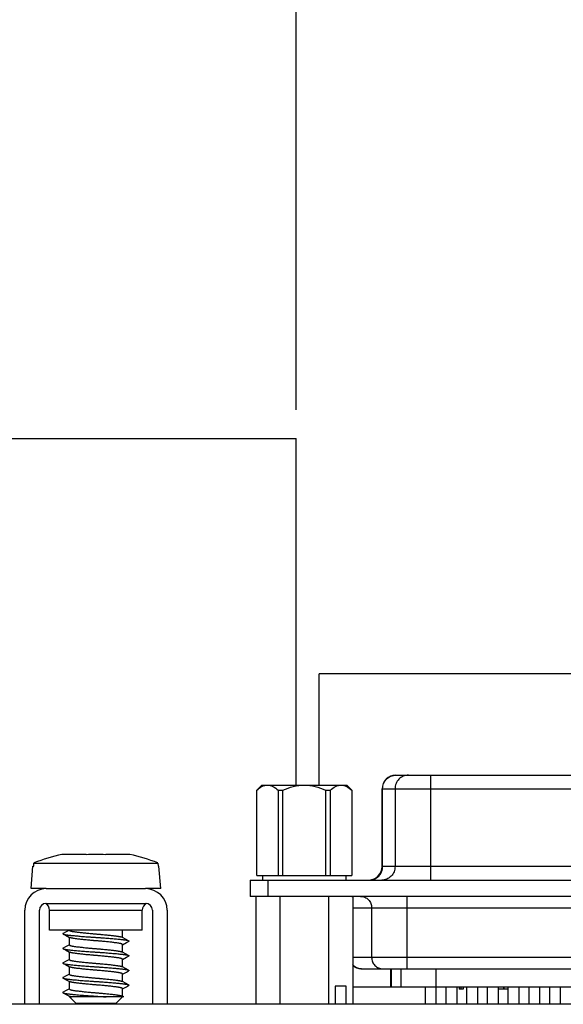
# Model space of a CAD drawing. Header units: inches. Extents: x 0 to 34, y 0 to 22.
# Tile 8 of 39: x 24.7 to 25.9, y 7.4 to 9.6. Entities that reach past the tile are written whole.
import ezdxf

# ---------------------------------------------------------------- set-up
doc = ezdxf.new("R2010")
doc.units = ezdxf.units.IN
doc.header["$LTSCALE"] = 1.87
doc.header["$MEASUREMENT"] = 0
doc.layers.get('0').update_dxf_attribs({"linetype": 'CONTINUOUS'})
for name, color, linetype in [('_7360', 7, 'CONTINUOUS'), ('_8276', 7, 'CONTINUOUS'), ('DIMENSIONS', 7, 'CONTINUOUS')]:
    doc.layers.add(name, color=color, linetype=linetype)
doc.styles.get("Standard").update_dxf_attribs({"font": 'txt', "width": 0.8})
doc.dimstyles.new('DIMSTYLE_1', dxfattribs={"dimtxt": 0.125, "dimasz": 0.18, "dimexe": 0.125, "dimexo": 0.0625, "dimgap": 0.0625, "dimtad": 0, "dimtih": 1, "dimtoh": 1, "dimzin": 0, "dimdsep": 46, "dimtxsty": 'STANDARD', "dimblk": '_FILLED', "dimblk1": '_FILLED', "dimblk2": '_FILLED', "dimcen": 0.09, "dimazin": 0, "dimtp": 0.01, "dimtm": 0.01, "dimtfac": 1, "dimtofl": 0, "dimtmove": 0, "dimatfit": 3, "dimldrblk": '_FILLED', "dimfxl": 1, "dimtolj": 1, "dimtzin": 0, "dimarcsym": 0})

# ---------------------------------------------------------------- blocks, each defined once
blk = doc.blocks.new('_FILLED')
at = {"color": 0, "linetype": 'BYBLOCK'}
blk.add_solid([(0, 0), (-1, 0.174), (-1, -0.174)], dxfattribs=at)
blk = doc.blocks.new('*D27')
at = {"layer": 'DIMENSIONS', "color": 2, "linetype": 'CONTINUOUS'}
for p, q in [((25.3004, 8.7359), (25.3004, 11.0484)), ((27.1881, 8.7359), (27.1881, 11.0484)), ((25.3004, 10.9234), (24.9404, 10.9234)), ((27.1881, 10.9234), (27.5481, 10.9234))]:
    blk.add_line(p, q, dxfattribs=at)
at = {"layer": 'DIMENSIONS', "color": 2, "linetype": 'CONTINUOUS', "xscale": 0.18, "yscale": 0.18, "zscale": 0.18}
blk.add_blockref('_FILLED', (25.3004, 10.9234), dxfattribs=at)
at = {"layer": 'DIMENSIONS', "color": 2, "linetype": 'CONTINUOUS', "xscale": 0.18, "yscale": 0.18, "zscale": 0.18, "rotation": 180}
blk.add_blockref('_FILLED', (27.1881, 10.9234), dxfattribs=at)
at = {"layer": 'DIMENSIONS', "color": 2, "linetype": 'CONTINUOUS', "insert": (26.2443, 10.9859), "char_height": 0.125, "width": 1.325, "attachment_point": 2, "line_spacing_factor": 0.9}
blk.add_mtext('47.95{\\ftxt.shx;\\W1.000000;\\H0.125000; }[1.888]', dxfattribs=at)
blk = doc.blocks.new('*D28')
at = {"layer": 'DIMENSIONS', "color": 2, "linetype": 'CONTINUOUS'}
for p, q in [((24.328, 8.7359), (24.328, 10.2984)), ((25.3004, 8.7359), (25.3004, 10.2984)), ((24.328, 10.1734), (23.9504, 10.1734)), ((25.3004, 10.1734), (25.6604, 10.1734))]:
    blk.add_line(p, q, dxfattribs=at)
at = {"layer": 'DIMENSIONS', "color": 2, "linetype": 'CONTINUOUS', "xscale": 0.18, "yscale": 0.18, "zscale": 0.18}
blk.add_blockref('_FILLED', (24.328, 10.1734), dxfattribs=at)
at = {"layer": 'DIMENSIONS', "color": 2, "linetype": 'CONTINUOUS', "xscale": 0.18, "yscale": 0.18, "zscale": 0.18, "rotation": 180}
blk.add_blockref('_FILLED', (25.3004, 10.1734), dxfattribs=at)
at = {"layer": 'DIMENSIONS', "color": 2, "linetype": 'CONTINUOUS', "insert": (23.8879, 10.2359), "char_height": 0.125, "width": 1.225, "attachment_point": 3, "line_spacing_factor": 0.9}
blk.add_mtext('24.70{\\ftxt.shx;\\W1.000000;\\H0.125000; }[.972]', dxfattribs=at)

msp = doc.modelspace()

# ---------------------------------------------------------------- linework, layer by layer
at = {"color": 7, "linetype": 'CONTINUOUS'}
for p, q in [((24.328, 8.6734), (25.3004, 8.6734)), ((25.3004, 7.9194), (25.3004, 8.6734)), ((25.3506, 7.9194), (25.3506, 8.1615)), ((27.138, 8.1615), (25.3506, 8.1615)), ((25.5171, 7.9411), (26.9715, 7.9411)), ((25.5934, 7.7127), (25.5934, 7.9411)), ((25.2148, 7.9084), (25.2258, 7.9194)), ((25.2148, 7.7226), (25.2148, 7.9084)), ((25.2148, 7.9084), (25.2149, 7.9084)), ((25.2149, 7.7226), (25.2149, 7.9084)), ((25.2258, 7.9194), (25.4108, 7.9194)), ((25.2614, 7.9084), (25.2614, 7.7226)), ((25.2614, 7.9084), (25.2718, 7.9084)), ((25.2718, 7.7226), (25.2718, 7.9084)), ((25.3648, 7.9084), (25.3648, 7.7226)), ((25.3648, 7.9084), (25.3752, 7.9084)), ((25.3752, 7.7226), (25.3752, 7.9084)), ((25.4108, 7.9194), (25.4218, 7.9084)), ((25.4217, 7.9084), (25.4217, 7.7226)), ((25.4218, 7.9084), (25.4218, 7.7226)), ((25.4876, 7.7423), (25.4876, 7.9115)), ((25.4876, 7.9115), (27.001, 7.9115)), ((25.4888, 7.7423), (25.4888, 7.9115)), ((25.5158, 7.9115), (25.5158, 7.7423)), ((27.001, 7.7423), (25.4876, 7.7423)), ((25.2149, 7.7226), (25.4218, 7.7226)), ((25.2277, 7.7226), (25.2277, 7.7127)), ((25.4088, 7.7226), (25.4088, 7.7127)), ((25.2002, 7.7127), (25.2002, 7.6773)), ((25.2002, 7.7127), (27.2884, 7.7127)), ((25.2396, 7.6773), (25.2396, 7.7127)), ((27.2884, 7.6773), (25.2002, 7.6773)), ((25.2126, 7.6773), (25.2126, 7.4424)), ((25.2654, 7.6773), (25.2654, 7.4424)), ((25.3711, 7.6773), (25.3711, 7.4424)), ((25.424, 7.6753), (25.424, 7.4424)), ((25.5425, 7.5198), (25.5425, 7.6773)), ((25.424, 7.6527), (27.0646, 7.6527)), ((25.4649, 7.6527), (25.4649, 7.5444)), ((27.0646, 7.5444), (25.424, 7.5444)), ((25.4417, 7.5198), (27.0469, 7.5198)), ((25.5068, 7.4804), (25.5068, 7.5198)), ((25.508, 7.4804), (25.508, 7.5198)), ((25.5282, 7.5198), (25.5282, 7.4804)), ((25.6057, 7.4804), (25.6057, 7.5198)), ((25.3858, 7.4816), (25.3858, 7.4424)), ((25.4094, 7.4816), (25.3858, 7.4816)), ((25.4094, 7.4424), (25.4094, 7.4816)), ((25.424, 7.4804), (27.0646, 7.4804)), ((25.5813, 7.4804), (25.5813, 7.4424)), ((25.6049, 7.4804), (25.6049, 7.4424)), ((25.6264, 7.4804), (25.6264, 7.4424)), ((25.65, 7.4804), (25.65, 7.4424)), ((25.6556, 7.4804), (25.6556, 7.4753)), ((25.659, 7.4804), (25.659, 7.4753)), ((25.6639, 7.4804), (25.6639, 7.4753)), ((25.6644, 7.4804), (25.6644, 7.4753)), ((25.6714, 7.4804), (25.6714, 7.4424)), ((25.6951, 7.4804), (25.6951, 7.4424)), ((25.7165, 7.4804), (25.7165, 7.4424)), ((25.7401, 7.4804), (25.7401, 7.4424)), ((25.7516, 7.4804), (25.7516, 7.4753)), ((25.7528, 7.4804), (25.7528, 7.4753)), ((25.7616, 7.4804), (25.7616, 7.4424)), ((25.7852, 7.4804), (25.7852, 7.4424)), ((25.8067, 7.4804), (25.8067, 7.4424)), ((25.8303, 7.4804), (25.8303, 7.4424)), ((25.8518, 7.4804), (25.8518, 7.4424)), ((25.8754, 7.4804), (25.8754, 7.4424)), ((25.6644, 7.4753), (25.6556, 7.4753)), ((25.7516, 7.4753), (25.7401, 7.4753)), ((25.7407, 7.4424), (25.7407, 7.4753)), ((25.7616, 7.4753), (25.7528, 7.4753))]:
    msp.add_line(p, q, dxfattribs=at)
at = {"color": 3, "linetype": 'CONTINUOUS'}
msp.add_line((28.2643, 7.4424), (24.2243, 7.4424), dxfattribs=at)
at = {"color": 7, "linetype": 'CONTINUOUS'}
for centre, radius, start, end in [((25.5171, 7.9115), 0.0295, 90, 180), ((25.458, 7.7423), 0.0295, 273.1654, 360), ((25.4417, 7.5444), 0.0246, 223.251, 270)]:
    msp.add_arc(centre, radius, start, end, dxfattribs=at)
msp.add_ellipse((25.4165, 7.6527), major_axis=(0, 0.0246), ratio=0.777862, start_param=-0.401642, end_param=0, dxfattribs=at)
for points, knots in [([(25.4888, 7.9115), (25.4888, 7.9154), (25.4903, 7.9231), (25.4967, 7.9329), (25.5064, 7.9395), (25.5141, 7.9411), (25.5178, 7.9411)], [0, 0, 0, 0, 0.251797, 0.5025, 0.75174, 1, 1, 1, 1]), ([(25.5449, 7.9411), (25.5411, 7.9411), (25.5335, 7.9395), (25.5238, 7.9329), (25.5173, 7.9231), (25.5158, 7.9154), (25.5158, 7.9115)], [0, 0, 0, 0, 0.24826, 0.4975, 0.748203, 1, 1, 1, 1]), ([(25.2149, 7.9084), (25.2184, 7.9115), (25.2238, 7.9156), (25.232, 7.9189), (25.2362, 7.9194), (25.2382, 7.9194)], [0, 0, 0, 0, 0.52857, 0.76941, 1, 1, 1, 1]), ([(25.2382, 7.9194), (25.2402, 7.9194), (25.2443, 7.9189), (25.2525, 7.9156), (25.258, 7.9115), (25.2614, 7.9084)], [0, 0, 0, 0, 0.230584, 0.471417, 1, 1, 1, 1]), ([(25.2718, 7.9084), (25.2791, 7.9117), (25.2942, 7.9173), (25.3103, 7.9194), (25.3183, 7.9194)], [0, 0, 0, 0, 0.500207, 1, 1, 1, 1]), ([(25.3183, 7.9194), (25.3263, 7.9194), (25.3424, 7.9173), (25.3575, 7.9117), (25.3648, 7.9084)], [0, 0, 0, 0, 0.499789, 1, 1, 1, 1]), ([(25.3752, 7.9084), (25.3786, 7.9115), (25.3841, 7.9156), (25.3923, 7.9189), (25.3964, 7.9194), (25.3984, 7.9194)], [0, 0, 0, 0, 0.52857, 0.76941, 1, 1, 1, 1]), ([(25.3984, 7.9194), (25.4004, 7.9194), (25.4046, 7.9189), (25.4128, 7.9156), (25.4182, 7.9115), (25.4217, 7.9084)], [0, 0, 0, 0, 0.230584, 0.471417, 1, 1, 1, 1]), ([(25.4597, 7.7127), (25.4635, 7.7127), (25.4711, 7.7143), (25.4808, 7.7209), (25.4873, 7.7307), (25.4888, 7.7384), (25.4888, 7.7423)], [0, 0, 0, 0, 0.24826, 0.4975, 0.748203, 1, 1, 1, 1]), ([(25.5158, 7.7423), (25.5158, 7.7384), (25.5143, 7.7307), (25.5079, 7.7209), (25.4982, 7.7143), (25.4905, 7.7127), (25.4868, 7.7127)], [0, 0, 0, 0, 0.251797, 0.5025, 0.75174, 1, 1, 1, 1]), ([(25.4407, 7.6773), (25.4439, 7.6773), (25.4503, 7.676), (25.4583, 7.6705), (25.4637, 7.6623), (25.4649, 7.6559), (25.4649, 7.6527)], [0, 0, 0, 0, 0.24826, 0.4975, 0.748203, 1, 1, 1, 1]), ([(25.4649, 7.5444), (25.4649, 7.5412), (25.4662, 7.5348), (25.4716, 7.5266), (25.4796, 7.5211), (25.486, 7.5198), (25.4892, 7.5198)], [0, 0, 0, 0, 0.251797, 0.5025, 0.75174, 1, 1, 1, 1]), ([(25.4425, 7.5198), (25.439, 7.5198), (25.4318, 7.5214), (25.4261, 7.526), (25.4238, 7.5288)], [0, 0, 0, 0, 0.498785, 1, 1, 1, 1])]:
    msp.add_open_spline(points, degree=3, knots=knots, dxfattribs=at)
at = {"layer": '_7360', "color": 7, "linetype": 'CONTINUOUS'}
for p, q in [((24.7568, 7.6941), (24.9728, 7.6941)), ((24.7568, 7.6621), (24.9728, 7.6621)), ((24.7098, 7.4424), (24.7098, 7.6471)), ((24.7418, 7.4424), (24.7418, 7.6471)), ((24.7638, 7.6041), (24.7638, 7.6471)), ((24.7638, 7.6471), (24.9658, 7.6471)), ((24.9658, 7.6041), (24.9658, 7.6471)), ((24.9878, 7.6471), (24.9878, 7.4424)), ((25.0198, 7.6471), (25.0198, 7.4424)), ((24.9658, 7.6041), (24.7638, 7.6041))]:
    msp.add_line(p, q, dxfattribs=at)
for centre, radius, start, end in [((24.7568, 7.6471), 0.047, 90, 180), ((24.9728, 7.6471), 0.047, 0, 90), ((24.7568, 7.6471), 0.015, 90, 180), ((24.7469, 7.6471), 0.0169, 0, 61.9186), ((24.9826, 7.6471), 0.0169, 118.0814, 180), ((24.9728, 7.6471), 0.015, 0, 90)]:
    msp.add_arc(centre, radius, start, end, dxfattribs=at)
at = {"layer": '_8276', "color": 7, "linetype": 'CONTINUOUS'}
for p, q in [((24.8433, 7.7685), (24.7908, 7.7685)), ((24.8433, 7.7678), (24.8433, 7.7685)), ((24.8863, 7.7685), (24.8863, 7.7678)), ((24.9387, 7.7685), (24.8863, 7.7685)), ((24.7238, 7.6941), (24.7277, 7.7431)), ((24.7277, 7.7431), (24.7294, 7.7431)), ((24.7294, 7.7431), (24.7299, 7.7499)), ((24.7299, 7.7499), (24.9996, 7.7499)), ((24.9996, 7.7499), (25.0001, 7.7431)), ((25.0001, 7.7431), (25.0018, 7.7431)), ((25.0058, 7.6941), (25.0018, 7.7431)), ((24.7568, 7.6941), (24.7238, 7.6941)), ((25.0058, 7.6941), (24.9728, 7.6941)), ((24.7935, 7.5953), (24.7985, 7.5927)), ((24.7985, 7.5927), (24.8073, 7.5881)), ((24.8073, 7.6036), (24.8073, 7.6041)), ((24.8073, 7.5716), (24.8073, 7.5881)), ((24.8073, 7.5881), (24.8081, 7.5876)), ((24.9223, 7.588), (24.9214, 7.5885)), ((24.9223, 7.588), (24.9223, 7.6041)), ((24.9309, 7.5835), (24.9223, 7.588)), ((24.9223, 7.556), (24.9223, 7.5726)), ((24.936, 7.5808), (24.9309, 7.5835)), ((24.7935, 7.5633), (24.7985, 7.5607)), ((24.7985, 7.5607), (24.8073, 7.5561)), ((24.8073, 7.5396), (24.8073, 7.5561)), ((24.8073, 7.5561), (24.8081, 7.5556)), ((24.9223, 7.556), (24.9214, 7.5565)), ((24.9309, 7.5515), (24.9223, 7.556)), ((24.936, 7.5488), (24.9309, 7.5515)), ((24.7935, 7.5313), (24.7985, 7.5287)), ((24.7985, 7.5287), (24.8073, 7.5241)), ((24.8073, 7.5076), (24.8073, 7.5241)), ((24.8073, 7.5241), (24.8081, 7.5236)), ((24.9223, 7.524), (24.9214, 7.5245)), ((24.9223, 7.524), (24.9223, 7.5406)), ((24.9309, 7.5195), (24.9223, 7.524)), ((24.7935, 7.4993), (24.7985, 7.4967)), ((24.9223, 7.492), (24.9223, 7.5086)), ((24.936, 7.5168), (24.9309, 7.5195)), ((24.7985, 7.4967), (24.8073, 7.4921)), ((24.8073, 7.4756), (24.8073, 7.4921)), ((24.8073, 7.4921), (24.8081, 7.4916)), ((24.9223, 7.492), (24.9214, 7.4925)), ((24.9309, 7.4875), (24.9223, 7.492)), ((24.936, 7.4848), (24.9309, 7.4875)), ((24.7935, 7.4673), (24.7985, 7.4647)), ((24.7985, 7.4647), (24.8073, 7.4601)), ((24.8073, 7.4585), (24.8073, 7.4601)), ((24.8073, 7.4601), (24.8081, 7.4596)), ((24.8216, 7.4441), (24.8073, 7.4585)), ((24.812, 7.4585), (24.8073, 7.4585)), ((24.9252, 7.4585), (24.8119, 7.4585)), ((24.8119, 7.4585), (24.812, 7.4585)), ((24.9079, 7.4441), (24.9223, 7.4585)), ((24.9252, 7.4585), (24.9214, 7.4605)), ((24.9223, 7.46), (24.9223, 7.4766)), ((24.9079, 7.4441), (24.8216, 7.4441))]:
    msp.add_line(p, q, dxfattribs=at)
for points in [[(24.8073, 7.604), (24.7986, 7.5995), (24.7935, 7.5968)], [(24.8073, 7.572), (24.7986, 7.5675), (24.7935, 7.5648)], [(24.9223, 7.5721), (24.931, 7.5767), (24.936, 7.5793)], [(24.9223, 7.5401), (24.931, 7.5447), (24.936, 7.5473)], [(24.8073, 7.54), (24.7986, 7.5355), (24.7935, 7.5328)], [(24.8073, 7.508), (24.7986, 7.5035), (24.7935, 7.5008)], [(24.9223, 7.5081), (24.931, 7.5127), (24.936, 7.5153)], [(24.9223, 7.4761), (24.931, 7.4807), (24.936, 7.4833)], [(24.8073, 7.476), (24.7986, 7.4715), (24.7935, 7.4688)]]:
    msp.add_lwpolyline(points, dxfattribs=at)
for centre, radius, start, end in [((24.8665, 7.411), 0.3654, 101.9528, 111.9452), ((24.8648, 7.419), 0.3495, 86.473, 93.527), ((24.863, 7.411), 0.3654, 68.0548, 78.0472), ((24.8205, 7.4981), 0.0405, 257.7251, 257.9287)]:
    msp.add_arc(centre, radius, start, end, dxfattribs=at)
for points, knots in [([(24.7935, 7.5968), (24.7934, 7.5968), (24.7932, 7.5967), (24.793, 7.5965), (24.7929, 7.5964), (24.7928, 7.5963), (24.7928, 7.5962), (24.7928, 7.5961), (24.7928, 7.596), (24.7928, 7.5959), (24.7929, 7.5958), (24.793, 7.5957), (24.7932, 7.5955), (24.7934, 7.5954), (24.7935, 7.5953)], [0, 0, 0, 0, 0.167923, 0.302879, 0.359502, 0.410149, 0.456367, 0.500221, 0.544103, 0.590371, 0.641033, 0.697609, 0.832329, 1, 1, 1, 1]), ([(24.7935, 7.5953), (24.7936, 7.5952), (24.794, 7.5951), (24.7947, 7.5948), (24.7955, 7.5946), (24.7965, 7.5944), (24.7976, 7.5942), (24.7988, 7.5939), (24.8001, 7.5937), (24.8015, 7.5935), (24.803, 7.5933), (24.8047, 7.5931), (24.8065, 7.5929), (24.8084, 7.5927), (24.8104, 7.5925), (24.8134, 7.5922), (24.8174, 7.5918), (24.8225, 7.5913), (24.828, 7.5908), (24.8338, 7.5903), (24.8398, 7.5898), (24.846, 7.5894), (24.8512, 7.589), (24.8554, 7.5887), (24.8585, 7.5885), (24.8617, 7.5883), (24.8648, 7.5881), (24.8679, 7.5879), (24.871, 7.5877), (24.8741, 7.5875), (24.8783, 7.5872), (24.8835, 7.5868), (24.8897, 7.5863), (24.8957, 7.5858), (24.9015, 7.5853), (24.907, 7.5849), (24.9121, 7.5844), (24.9168, 7.5839), (24.9204, 7.5835), (24.923, 7.5832), (24.9248, 7.583), (24.9265, 7.5828), (24.9284, 7.5826), (24.9303, 7.5823), (24.9319, 7.582), (24.933, 7.5818), (24.934, 7.5816), (24.9348, 7.5813), (24.9355, 7.5811), (24.9359, 7.5809), (24.936, 7.5808)], [0, 0, 0, 0, 0.004075, 0.009074, 0.014992, 0.021806, 0.029488, 0.038002, 0.047308, 0.057346, 0.068115, 0.079731, 0.09227, 0.105706, 0.120024, 0.135204, 0.168024, 0.20387, 0.242345, 0.282988, 0.325291, 0.368697, 0.412642, 0.434647, 0.456591, 0.478396, 0.499995, 0.521614, 0.543419, 0.565355, 0.587359, 0.631307, 0.674713, 0.717014, 0.757659, 0.796137, 0.831974, 0.8648, 0.894298, 0.90774, 0.920273, 0.931882, 0.942654, 0.961999, 0.970515, 0.978198, 0.985013, 0.99093, 0.995926, 1, 1, 1, 1]), ([(24.8073, 7.6036), (24.8073, 7.6035), (24.8073, 7.6034), (24.8073, 7.6033), (24.8074, 7.6032), (24.8075, 7.6031), (24.8077, 7.6029), (24.8079, 7.6028), (24.8083, 7.6025), (24.8089, 7.6023), (24.8096, 7.6021), (24.8104, 7.6018), (24.8113, 7.6016), (24.8123, 7.6014), (24.8139, 7.6011), (24.816, 7.6007), (24.819, 7.6003), (24.8224, 7.5998), (24.8261, 7.5994), (24.8303, 7.5989), (24.8348, 7.5984), (24.8395, 7.5979), (24.8445, 7.5974), (24.8496, 7.5969), (24.8539, 7.5965), (24.8574, 7.5962), (24.86, 7.596), (24.8626, 7.5958), (24.8652, 7.5955), (24.8677, 7.5953), (24.8703, 7.5951), (24.8729, 7.5949), (24.8764, 7.5946), (24.8807, 7.5942), (24.8858, 7.5937), (24.8907, 7.5932), (24.8955, 7.5927), (24.8999, 7.5922), (24.904, 7.5917), (24.9077, 7.5912), (24.9106, 7.5908), (24.9126, 7.5905), (24.914, 7.5903), (24.9153, 7.5901), (24.9164, 7.5899), (24.9175, 7.5897), (24.9185, 7.5895), (24.9194, 7.5892), (24.9202, 7.589), (24.9208, 7.5888), (24.9212, 7.5886), (24.9214, 7.5885)], [0, 0, 0, 0, 0.001104, 0.002277, 0.003576, 0.005041, 0.0067, 0.008572, 0.012995, 0.018362, 0.024679, 0.031926, 0.040076, 0.049094, 0.058927, 0.0809, 0.106553, 0.136003, 0.169055, 0.20539, 0.244597, 0.286191, 0.329595, 0.37421, 0.419411, 0.44204, 0.464598, 0.486996, 0.50921, 0.531464, 0.553925, 0.576513, 0.59915, 0.644301, 0.688769, 0.731929, 0.773189, 0.811979, 0.84783, 0.880338, 0.909208, 0.922219, 0.934261, 0.94538, 0.955734, 0.965321, 0.974073, 0.981945, 0.988906, 0.994929, 1, 1, 1, 1]), ([(24.9223, 7.5726), (24.9223, 7.5726), (24.9222, 7.5727), (24.9222, 7.5728), (24.9221, 7.573), (24.922, 7.5731), (24.9218, 7.5732), (24.9216, 7.5734), (24.9212, 7.5736), (24.9206, 7.5738), (24.9199, 7.5741), (24.9191, 7.5743), (24.9182, 7.5745), (24.9172, 7.5748), (24.9157, 7.5751), (24.9135, 7.5754), (24.9105, 7.5759), (24.9072, 7.5763), (24.9034, 7.5768), (24.8992, 7.5773), (24.8947, 7.5778), (24.89, 7.5783), (24.885, 7.5788), (24.8799, 7.5793), (24.8756, 7.5797), (24.8721, 7.58), (24.8695, 7.5802), (24.8669, 7.5804), (24.8644, 7.5806), (24.8618, 7.5808), (24.8592, 7.581), (24.8566, 7.5813), (24.8531, 7.5816), (24.8488, 7.582), (24.8437, 7.5824), (24.8388, 7.5829), (24.8341, 7.5835), (24.8296, 7.584), (24.8255, 7.5844), (24.8218, 7.5849), (24.819, 7.5853), (24.8169, 7.5856), (24.8155, 7.5858), (24.8142, 7.586), (24.8131, 7.5862), (24.812, 7.5865), (24.811, 7.5867), (24.8101, 7.5869), (24.8094, 7.5871), (24.8087, 7.5874), (24.8083, 7.5876), (24.8081, 7.5876)], [0, 0, 0, 0, 0.001104, 0.002277, 0.003576, 0.005041, 0.0067, 0.008572, 0.012995, 0.018362, 0.024679, 0.031926, 0.040076, 0.049094, 0.058927, 0.0809, 0.106553, 0.136003, 0.169055, 0.20539, 0.244597, 0.286191, 0.329595, 0.37421, 0.419411, 0.44204, 0.464598, 0.486996, 0.50921, 0.531464, 0.553925, 0.576513, 0.59915, 0.644301, 0.688769, 0.731929, 0.773189, 0.811979, 0.847829, 0.880338, 0.909208, 0.922219, 0.934261, 0.94538, 0.955734, 0.965321, 0.974073, 0.981945, 0.988906, 0.994929, 1, 1, 1, 1]), ([(24.7935, 7.5648), (24.7934, 7.5648), (24.7932, 7.5647), (24.793, 7.5645), (24.7929, 7.5644), (24.7928, 7.5643), (24.7928, 7.5642), (24.7928, 7.5641), (24.7928, 7.564), (24.7928, 7.5639), (24.7929, 7.5638), (24.793, 7.5637), (24.7932, 7.5635), (24.7934, 7.5634), (24.7935, 7.5633)], [0, 0, 0, 0, 0.167817, 0.302716, 0.359341, 0.41001, 0.456252, 0.500108, 0.543981, 0.590247, 0.640922, 0.697525, 0.832311, 1, 1, 1, 1]), ([(24.8073, 7.5716), (24.8073, 7.5715), (24.8073, 7.5714), (24.8073, 7.5713), (24.8074, 7.5712), (24.8075, 7.5711), (24.8077, 7.5709), (24.8079, 7.5708), (24.8083, 7.5705), (24.8089, 7.5703), (24.8096, 7.5701), (24.8104, 7.5698), (24.8113, 7.5696), (24.8123, 7.5694), (24.8139, 7.5691), (24.816, 7.5687), (24.819, 7.5683), (24.8224, 7.5678), (24.8261, 7.5674), (24.8303, 7.5669), (24.8348, 7.5664), (24.8395, 7.5659), (24.8445, 7.5654), (24.8496, 7.5649), (24.8539, 7.5645), (24.8574, 7.5642), (24.86, 7.564), (24.8626, 7.5638), (24.8652, 7.5635), (24.8677, 7.5633), (24.8703, 7.5631), (24.8729, 7.5629), (24.8764, 7.5626), (24.8807, 7.5622), (24.8858, 7.5617), (24.8907, 7.5612), (24.8955, 7.5607), (24.8999, 7.5602), (24.904, 7.5597), (24.9077, 7.5592), (24.9106, 7.5588), (24.9126, 7.5585), (24.914, 7.5583), (24.9153, 7.5581), (24.9164, 7.5579), (24.9175, 7.5577), (24.9185, 7.5575), (24.9194, 7.5572), (24.9202, 7.557), (24.9208, 7.5568), (24.9212, 7.5566), (24.9214, 7.5565)], [0, 0, 0, 0, 0.001104, 0.002277, 0.003576, 0.005041, 0.0067, 0.008572, 0.012995, 0.018362, 0.024679, 0.031926, 0.040076, 0.049094, 0.058927, 0.0809, 0.106553, 0.136003, 0.169055, 0.20539, 0.244597, 0.286191, 0.329595, 0.37421, 0.419411, 0.44204, 0.464598, 0.486996, 0.50921, 0.531464, 0.553925, 0.576513, 0.59915, 0.644301, 0.688769, 0.731929, 0.773189, 0.811979, 0.84783, 0.880338, 0.909208, 0.922219, 0.934261, 0.94538, 0.955734, 0.965321, 0.974073, 0.981945, 0.988906, 0.994929, 1, 1, 1, 1]), ([(24.936, 7.5808), (24.9361, 7.5808), (24.9363, 7.5807), (24.9365, 7.5805), (24.9367, 7.5804), (24.9367, 7.5803), (24.9367, 7.5802), (24.9368, 7.5801), (24.9367, 7.58), (24.9367, 7.5799), (24.9367, 7.5798), (24.9365, 7.5797), (24.9363, 7.5795), (24.9361, 7.5794), (24.936, 7.5793)], [0, 0, 0, 0, 0.167868, 0.302801, 0.359429, 0.410091, 0.456322, 0.500176, 0.544053, 0.590322, 0.640991, 0.69758, 0.832329, 1, 1, 1, 1]), ([(24.7935, 7.5633), (24.7936, 7.5632), (24.794, 7.5631), (24.7947, 7.5628), (24.7955, 7.5626), (24.7965, 7.5624), (24.7976, 7.5622), (24.7988, 7.5619), (24.8001, 7.5617), (24.8015, 7.5615), (24.803, 7.5613), (24.8047, 7.5611), (24.8065, 7.5609), (24.8091, 7.5606), (24.8127, 7.5602), (24.8174, 7.5598), (24.8225, 7.5593), (24.828, 7.5588), (24.8338, 7.5583), (24.8398, 7.5578), (24.846, 7.5574), (24.8522, 7.5569), (24.8575, 7.5566), (24.8617, 7.5563), (24.8648, 7.5561), (24.8679, 7.5559), (24.871, 7.5557), (24.8741, 7.5555), (24.8783, 7.5552), (24.8835, 7.5548), (24.8897, 7.5543), (24.8957, 7.5538), (24.9015, 7.5533), (24.907, 7.5529), (24.9121, 7.5524), (24.9168, 7.5519), (24.9204, 7.5515), (24.923, 7.5512), (24.9248, 7.551), (24.9265, 7.5508), (24.928, 7.5506), (24.9294, 7.5504), (24.9307, 7.5502), (24.9319, 7.55), (24.933, 7.5498), (24.934, 7.5496), (24.9348, 7.5493), (24.9355, 7.5491), (24.9359, 7.5489), (24.936, 7.5488)], [0, 0, 0, 0, 0.004074, 0.009072, 0.01499, 0.021805, 0.029487, 0.038, 0.047305, 0.05735, 0.068106, 0.079733, 0.092268, 0.105704, 0.135203, 0.168023, 0.203867, 0.242344, 0.282987, 0.32529, 0.368695, 0.412644, 0.456579, 0.478374, 0.50001, 0.521609, 0.543419, 0.565357, 0.587357, 0.631305, 0.674711, 0.717013, 0.757657, 0.796135, 0.831971, 0.864796, 0.894297, 0.907732, 0.920268, 0.931897, 0.942669, 0.952688, 0.961993, 0.970515, 0.978198, 0.985011, 0.990928, 0.995926, 1, 1, 1, 1]), ([(24.9223, 7.5406), (24.9223, 7.5406), (24.9222, 7.5407), (24.9222, 7.5408), (24.9221, 7.541), (24.922, 7.5411), (24.9218, 7.5412), (24.9216, 7.5414), (24.9212, 7.5416), (24.9206, 7.5418), (24.9199, 7.5421), (24.9191, 7.5423), (24.9182, 7.5425), (24.9172, 7.5428), (24.9157, 7.5431), (24.9135, 7.5434), (24.9105, 7.5439), (24.9072, 7.5443), (24.9034, 7.5448), (24.8992, 7.5453), (24.8947, 7.5458), (24.89, 7.5463), (24.885, 7.5468), (24.8799, 7.5473), (24.8756, 7.5477), (24.8721, 7.548), (24.8695, 7.5482), (24.8669, 7.5484), (24.8644, 7.5486), (24.8618, 7.5488), (24.8592, 7.549), (24.8566, 7.5493), (24.8531, 7.5496), (24.8488, 7.55), (24.8437, 7.5504), (24.8388, 7.5509), (24.8341, 7.5515), (24.8296, 7.552), (24.8255, 7.5524), (24.8218, 7.5529), (24.819, 7.5533), (24.8169, 7.5536), (24.8155, 7.5538), (24.8142, 7.554), (24.8131, 7.5542), (24.812, 7.5545), (24.811, 7.5547), (24.8101, 7.5549), (24.8094, 7.5551), (24.8087, 7.5554), (24.8083, 7.5556), (24.8081, 7.5556)], [0, 0, 0, 0, 0.001104, 0.002277, 0.003576, 0.005041, 0.0067, 0.008572, 0.012995, 0.018362, 0.024679, 0.031926, 0.040076, 0.049094, 0.058927, 0.0809, 0.106553, 0.136003, 0.169055, 0.20539, 0.244597, 0.286191, 0.329595, 0.37421, 0.419411, 0.44204, 0.464598, 0.486996, 0.50921, 0.531464, 0.553925, 0.576513, 0.59915, 0.644301, 0.688769, 0.731929, 0.773189, 0.811979, 0.847829, 0.880338, 0.909208, 0.922219, 0.934261, 0.94538, 0.955734, 0.965321, 0.974073, 0.981945, 0.988906, 0.994929, 1, 1, 1, 1]), ([(24.936, 7.5488), (24.9361, 7.5488), (24.9363, 7.5487), (24.9365, 7.5485), (24.9367, 7.5484), (24.9367, 7.5483), (24.9367, 7.5482), (24.9368, 7.5481), (24.9367, 7.548), (24.9367, 7.5479), (24.9367, 7.5478), (24.9365, 7.5477), (24.9363, 7.5475), (24.9361, 7.5474), (24.936, 7.5473)], [0, 0, 0, 0, 0.167771, 0.302633, 0.359252, 0.409924, 0.456175, 0.500035, 0.543902, 0.590164, 0.640842, 0.697455, 0.832279, 1, 1, 1, 1]), ([(24.7935, 7.5328), (24.7934, 7.5328), (24.7932, 7.5327), (24.793, 7.5325), (24.7929, 7.5324), (24.7928, 7.5323), (24.7928, 7.5322), (24.7928, 7.5321), (24.7928, 7.532), (24.7928, 7.5319), (24.7929, 7.5318), (24.793, 7.5317), (24.7932, 7.5315), (24.7934, 7.5314), (24.7935, 7.5313)], [0, 0, 0, 0, 0.167726, 0.302556, 0.359171, 0.409849, 0.45611, 0.499976, 0.543836, 0.590088, 0.640761, 0.697379, 0.832235, 1, 1, 1, 1]), ([(24.7935, 7.5313), (24.7936, 7.5312), (24.794, 7.5311), (24.7947, 7.5308), (24.7955, 7.5306), (24.7965, 7.5304), (24.7976, 7.5302), (24.7988, 7.5299), (24.8001, 7.5297), (24.8015, 7.5295), (24.803, 7.5293), (24.8047, 7.5291), (24.8065, 7.5289), (24.8091, 7.5286), (24.8127, 7.5282), (24.8174, 7.5278), (24.8225, 7.5273), (24.828, 7.5268), (24.8338, 7.5263), (24.8398, 7.5258), (24.846, 7.5254), (24.8512, 7.525), (24.8554, 7.5247), (24.8585, 7.5245), (24.8617, 7.5243), (24.8648, 7.5241), (24.8679, 7.5239), (24.871, 7.5237), (24.8741, 7.5235), (24.8783, 7.5232), (24.8835, 7.5228), (24.8897, 7.5223), (24.8957, 7.5218), (24.9015, 7.5213), (24.907, 7.5209), (24.9121, 7.5204), (24.9161, 7.52), (24.9191, 7.5197), (24.9211, 7.5195), (24.923, 7.5192), (24.9248, 7.519), (24.9265, 7.5188), (24.928, 7.5186), (24.9294, 7.5184), (24.9307, 7.5182), (24.9319, 7.518), (24.933, 7.5178), (24.934, 7.5176), (24.9348, 7.5173), (24.9355, 7.5171), (24.9359, 7.5169), (24.936, 7.5168)], [0, 0, 0, 0, 0.004074, 0.009072, 0.014989, 0.021802, 0.029485, 0.038008, 0.047312, 0.05733, 0.068102, 0.079733, 0.092268, 0.105703, 0.135204, 0.168029, 0.203865, 0.242343, 0.282987, 0.325289, 0.368695, 0.412643, 0.434644, 0.456582, 0.478391, 0.499991, 0.521615, 0.543416, 0.565354, 0.587358, 0.631305, 0.674711, 0.717013, 0.757655, 0.796133, 0.831977, 0.864797, 0.879977, 0.894296, 0.907732, 0.920268, 0.931894, 0.94265, 0.952695, 0.962, 0.970513, 0.978195, 0.98501, 0.990928, 0.995926, 1, 1, 1, 1]), ([(24.8073, 7.5396), (24.8073, 7.5395), (24.8073, 7.5394), (24.8073, 7.5393), (24.8074, 7.5392), (24.8075, 7.5391), (24.8077, 7.5389), (24.8079, 7.5388), (24.8083, 7.5385), (24.8089, 7.5383), (24.8096, 7.5381), (24.8104, 7.5378), (24.8113, 7.5376), (24.8123, 7.5374), (24.8139, 7.5371), (24.816, 7.5367), (24.819, 7.5363), (24.8224, 7.5358), (24.8261, 7.5354), (24.8303, 7.5349), (24.8348, 7.5344), (24.8395, 7.5339), (24.8445, 7.5334), (24.8496, 7.5329), (24.8539, 7.5325), (24.8574, 7.5322), (24.86, 7.532), (24.8626, 7.5318), (24.8652, 7.5315), (24.8677, 7.5313), (24.8703, 7.5311), (24.8729, 7.5309), (24.8764, 7.5306), (24.8807, 7.5302), (24.8858, 7.5297), (24.8907, 7.5292), (24.8955, 7.5287), (24.8999, 7.5282), (24.904, 7.5277), (24.9077, 7.5272), (24.9106, 7.5268), (24.9126, 7.5265), (24.914, 7.5263), (24.9153, 7.5261), (24.9164, 7.5259), (24.9175, 7.5257), (24.9185, 7.5255), (24.9194, 7.5252), (24.9202, 7.525), (24.9208, 7.5248), (24.9212, 7.5246), (24.9214, 7.5245)], [0, 0, 0, 0, 0.001104, 0.002277, 0.003576, 0.005041, 0.0067, 0.008572, 0.012995, 0.018362, 0.024679, 0.031926, 0.040076, 0.049094, 0.058927, 0.0809, 0.106553, 0.136003, 0.169055, 0.20539, 0.244597, 0.286191, 0.329595, 0.37421, 0.419411, 0.44204, 0.464598, 0.486996, 0.50921, 0.531464, 0.553925, 0.576513, 0.59915, 0.644301, 0.688769, 0.731929, 0.773189, 0.811979, 0.84783, 0.880338, 0.909208, 0.922219, 0.934261, 0.94538, 0.955734, 0.965321, 0.974073, 0.981945, 0.988906, 0.994929, 1, 1, 1, 1]), ([(24.9223, 7.5086), (24.9223, 7.5086), (24.9222, 7.5087), (24.9222, 7.5088), (24.9221, 7.509), (24.922, 7.5091), (24.9218, 7.5092), (24.9216, 7.5094), (24.9212, 7.5096), (24.9206, 7.5098), (24.9199, 7.5101), (24.9191, 7.5103), (24.9182, 7.5105), (24.9172, 7.5108), (24.9157, 7.5111), (24.9135, 7.5114), (24.9105, 7.5119), (24.9072, 7.5123), (24.9034, 7.5128), (24.8992, 7.5133), (24.8947, 7.5138), (24.89, 7.5143), (24.885, 7.5148), (24.8799, 7.5153), (24.8756, 7.5157), (24.8721, 7.516), (24.8695, 7.5162), (24.8669, 7.5164), (24.8644, 7.5166), (24.8618, 7.5168), (24.8592, 7.517), (24.8566, 7.5173), (24.8531, 7.5176), (24.8488, 7.518), (24.8437, 7.5184), (24.8388, 7.5189), (24.8341, 7.5195), (24.8296, 7.52), (24.8255, 7.5204), (24.8218, 7.5209), (24.819, 7.5213), (24.8169, 7.5216), (24.8155, 7.5218), (24.8142, 7.522), (24.8131, 7.5222), (24.812, 7.5225), (24.811, 7.5227), (24.8101, 7.5229), (24.8094, 7.5231), (24.8087, 7.5234), (24.8083, 7.5236), (24.8081, 7.5236)], [0, 0, 0, 0, 0.001104, 0.002277, 0.003576, 0.005041, 0.0067, 0.008572, 0.012995, 0.018362, 0.024679, 0.031926, 0.040076, 0.049094, 0.058927, 0.0809, 0.106553, 0.136003, 0.169055, 0.20539, 0.244597, 0.286191, 0.329595, 0.37421, 0.419411, 0.44204, 0.464598, 0.486996, 0.50921, 0.531464, 0.553925, 0.576513, 0.59915, 0.644301, 0.688769, 0.731929, 0.773189, 0.811979, 0.847829, 0.880338, 0.909208, 0.922219, 0.934261, 0.94538, 0.955734, 0.965321, 0.974073, 0.981945, 0.988906, 0.994929, 1, 1, 1, 1]), ([(24.7935, 7.5008), (24.7934, 7.5008), (24.7932, 7.5007), (24.793, 7.5005), (24.7929, 7.5004), (24.7928, 7.5003), (24.7928, 7.5002), (24.7928, 7.5001), (24.7928, 7.5), (24.7928, 7.4999), (24.7929, 7.4998), (24.793, 7.4997), (24.7932, 7.4995), (24.7934, 7.4994), (24.7935, 7.4993)], [0, 0, 0, 0, 0.167673, 0.302427, 0.359018, 0.409689, 0.455957, 0.499833, 0.543688, 0.58992, 0.640584, 0.697211, 0.83214, 1, 1, 1, 1]), ([(24.7935, 7.4993), (24.7936, 7.4992), (24.794, 7.4991), (24.7947, 7.4988), (24.7955, 7.4986), (24.7965, 7.4984), (24.7976, 7.4982), (24.7992, 7.4979), (24.8011, 7.4976), (24.803, 7.4973), (24.8047, 7.4971), (24.8065, 7.4969), (24.8091, 7.4966), (24.8127, 7.4962), (24.8174, 7.4958), (24.8225, 7.4953), (24.828, 7.4948), (24.8338, 7.4943), (24.8398, 7.4938), (24.846, 7.4934), (24.8512, 7.493), (24.8554, 7.4927), (24.8585, 7.4925), (24.8617, 7.4923), (24.8648, 7.4921), (24.8679, 7.4919), (24.871, 7.4917), (24.8741, 7.4915), (24.8783, 7.4912), (24.8835, 7.4908), (24.8897, 7.4903), (24.8957, 7.4898), (24.9015, 7.4893), (24.907, 7.4889), (24.9121, 7.4884), (24.9161, 7.488), (24.9191, 7.4877), (24.9211, 7.4875), (24.923, 7.4872), (24.9248, 7.487), (24.9265, 7.4868), (24.928, 7.4866), (24.9294, 7.4864), (24.9307, 7.4862), (24.9319, 7.486), (24.933, 7.4858), (24.934, 7.4856), (24.9348, 7.4853), (24.9355, 7.4851), (24.9359, 7.4849), (24.936, 7.4848)], [0, 0, 0, 0, 0.004074, 0.00907, 0.014987, 0.021802, 0.029485, 0.038001, 0.057345, 0.068116, 0.079727, 0.092261, 0.105702, 0.1352, 0.168026, 0.203863, 0.242341, 0.282986, 0.325287, 0.368694, 0.412641, 0.434645, 0.456581, 0.478386, 0.500003, 0.521604, 0.54341, 0.565353, 0.587358, 0.631303, 0.674709, 0.717012, 0.757655, 0.79613, 0.831976, 0.864796, 0.879976, 0.894294, 0.90773, 0.920269, 0.931886, 0.942654, 0.952692, 0.961998, 0.970512, 0.978194, 0.985008, 0.990926, 0.995925, 1, 1, 1, 1]), ([(24.8073, 7.5076), (24.8073, 7.5075), (24.8073, 7.5074), (24.8073, 7.5073), (24.8074, 7.5072), (24.8075, 7.5071), (24.8077, 7.5069), (24.8079, 7.5068), (24.8083, 7.5065), (24.8089, 7.5063), (24.8096, 7.5061), (24.8104, 7.5058), (24.8113, 7.5056), (24.8123, 7.5054), (24.8139, 7.5051), (24.816, 7.5047), (24.819, 7.5043), (24.8224, 7.5038), (24.8261, 7.5034), (24.8303, 7.5029), (24.8348, 7.5024), (24.8395, 7.5019), (24.8445, 7.5014), (24.8496, 7.5009), (24.8539, 7.5005), (24.8574, 7.5002), (24.86, 7.5), (24.8626, 7.4998), (24.8652, 7.4995), (24.8677, 7.4993), (24.8703, 7.4991), (24.8729, 7.4989), (24.8764, 7.4986), (24.8807, 7.4982), (24.8858, 7.4977), (24.8907, 7.4972), (24.8955, 7.4967), (24.8999, 7.4962), (24.904, 7.4957), (24.9077, 7.4952), (24.9106, 7.4948), (24.9126, 7.4945), (24.914, 7.4943), (24.9153, 7.4941), (24.9164, 7.4939), (24.9175, 7.4937), (24.9185, 7.4935), (24.9194, 7.4932), (24.9202, 7.493), (24.9208, 7.4928), (24.9212, 7.4926), (24.9214, 7.4925)], [0, 0, 0, 0, 0.001104, 0.002277, 0.003576, 0.005041, 0.0067, 0.008572, 0.012995, 0.018362, 0.024679, 0.031926, 0.040076, 0.049094, 0.058927, 0.0809, 0.106553, 0.136003, 0.169055, 0.20539, 0.244597, 0.286191, 0.329595, 0.37421, 0.419411, 0.44204, 0.464598, 0.486996, 0.50921, 0.531464, 0.553925, 0.576513, 0.59915, 0.644301, 0.688769, 0.731929, 0.773189, 0.811979, 0.84783, 0.880338, 0.909208, 0.922219, 0.934261, 0.94538, 0.955734, 0.965321, 0.974073, 0.981945, 0.988906, 0.994929, 1, 1, 1, 1]), ([(24.936, 7.5168), (24.9361, 7.5168), (24.9363, 7.5167), (24.9365, 7.5165), (24.9367, 7.5164), (24.9367, 7.5163), (24.9367, 7.5162), (24.9368, 7.5161), (24.9367, 7.516), (24.9367, 7.5159), (24.9367, 7.5158), (24.9365, 7.5157), (24.9363, 7.5155), (24.9361, 7.5154), (24.936, 7.5153)], [0, 0, 0, 0, 0.167693, 0.302485, 0.359089, 0.409765, 0.456031, 0.499902, 0.543759, 0.590003, 0.640673, 0.697297, 0.83219, 1, 1, 1, 1]), ([(24.9223, 7.4766), (24.9223, 7.4766), (24.9222, 7.4767), (24.9222, 7.4768), (24.9221, 7.477), (24.922, 7.4771), (24.9218, 7.4772), (24.9216, 7.4774), (24.9212, 7.4776), (24.9206, 7.4778), (24.9199, 7.4781), (24.9191, 7.4783), (24.9182, 7.4785), (24.9172, 7.4788), (24.9157, 7.4791), (24.9135, 7.4794), (24.9105, 7.4799), (24.9072, 7.4803), (24.9034, 7.4808), (24.8992, 7.4813), (24.8947, 7.4818), (24.89, 7.4823), (24.885, 7.4828), (24.8799, 7.4833), (24.8756, 7.4837), (24.8721, 7.484), (24.8695, 7.4842), (24.8669, 7.4844), (24.8644, 7.4846), (24.8618, 7.4848), (24.8592, 7.485), (24.8566, 7.4853), (24.8531, 7.4856), (24.8488, 7.486), (24.8437, 7.4864), (24.8388, 7.4869), (24.8341, 7.4875), (24.8296, 7.488), (24.8255, 7.4884), (24.8218, 7.4889), (24.819, 7.4893), (24.8169, 7.4896), (24.8155, 7.4898), (24.8142, 7.49), (24.8131, 7.4902), (24.812, 7.4905), (24.811, 7.4907), (24.8101, 7.4909), (24.8094, 7.4911), (24.8087, 7.4914), (24.8083, 7.4916), (24.8081, 7.4916)], [0, 0, 0, 0, 0.001104, 0.002277, 0.003576, 0.005041, 0.0067, 0.008572, 0.012995, 0.018362, 0.024679, 0.031926, 0.040076, 0.049094, 0.058927, 0.0809, 0.106553, 0.136003, 0.169055, 0.20539, 0.244597, 0.286191, 0.329595, 0.37421, 0.419411, 0.44204, 0.464598, 0.486996, 0.50921, 0.531464, 0.553925, 0.576513, 0.59915, 0.644301, 0.688769, 0.731929, 0.773189, 0.811979, 0.847829, 0.880338, 0.909208, 0.922219, 0.934261, 0.94538, 0.955734, 0.965321, 0.974073, 0.981945, 0.988906, 0.994929, 1, 1, 1, 1]), ([(24.936, 7.4848), (24.9361, 7.4848), (24.9363, 7.4847), (24.9365, 7.4845), (24.9367, 7.4844), (24.9367, 7.4843), (24.9367, 7.4842), (24.9368, 7.4841), (24.9367, 7.484), (24.9367, 7.4839), (24.9367, 7.4838), (24.9365, 7.4837), (24.9363, 7.4835), (24.9361, 7.4834), (24.936, 7.4833)], [0, 0, 0, 0, 0.167671, 0.302394, 0.358973, 0.409636, 0.455905, 0.499786, 0.54364, 0.589859, 0.640509, 0.697132, 0.832085, 1, 1, 1, 1]), ([(24.7935, 7.4688), (24.7934, 7.4688), (24.7932, 7.4687), (24.793, 7.4685), (24.7929, 7.4684), (24.7928, 7.4683), (24.7928, 7.4682), (24.7928, 7.4681), (24.7928, 7.468), (24.7928, 7.4679), (24.7929, 7.4678), (24.793, 7.4677), (24.7932, 7.4675), (24.7934, 7.4674), (24.7935, 7.4673)], [0, 0, 0, 0, 0.167688, 0.302385, 0.358948, 0.409601, 0.455866, 0.499748, 0.543604, 0.589814, 0.640446, 0.697061, 0.832033, 1, 1, 1, 1]), ([(24.7935, 7.4673), (24.7936, 7.4673), (24.7938, 7.4672), (24.7942, 7.467), (24.7946, 7.4669), (24.7952, 7.4667), (24.7962, 7.4664), (24.7975, 7.4662), (24.7989, 7.4659), (24.8003, 7.4657), (24.8014, 7.4655), (24.8024, 7.4654), (24.8033, 7.4653), (24.8047, 7.4651), (24.8066, 7.4649), (24.8089, 7.4646), (24.8115, 7.4644), (24.8153, 7.464), (24.8204, 7.4635), (24.8269, 7.4629), (24.834, 7.4623), (24.8414, 7.4617), (24.8477, 7.4612), (24.8528, 7.4609), (24.8567, 7.4606), (24.8605, 7.4604), (24.8643, 7.4601), (24.8682, 7.4599), (24.872, 7.4596), (24.8758, 7.4593), (24.881, 7.459), (24.8848, 7.4587), (24.8874, 7.4585)], [0, 0, 0, 0, 0.003633, 0.007787, 0.012468, 0.017677, 0.029648, 0.043625, 0.059509, 0.077183, 0.086646, 0.096506, 0.106812, 0.117637, 0.140857, 0.166123, 0.193395, 0.222605, 0.286449, 0.356679, 0.432088, 0.511233, 0.592567, 0.633563, 0.67454, 0.715291, 0.755625, 0.795898, 0.83657, 0.877516, 0.918522, 1, 1, 1, 1]), ([(24.8073, 7.4756), (24.8073, 7.4755), (24.8073, 7.4754), (24.8073, 7.4753), (24.8074, 7.4752), (24.8075, 7.4751), (24.8077, 7.4749), (24.8079, 7.4748), (24.8083, 7.4745), (24.8089, 7.4743), (24.8096, 7.4741), (24.8104, 7.4738), (24.8113, 7.4736), (24.8123, 7.4734), (24.8139, 7.4731), (24.816, 7.4727), (24.819, 7.4723), (24.8224, 7.4718), (24.8261, 7.4714), (24.8303, 7.4709), (24.8348, 7.4704), (24.8395, 7.4699), (24.8445, 7.4694), (24.8496, 7.4689), (24.8539, 7.4685), (24.8574, 7.4682), (24.86, 7.468), (24.8626, 7.4678), (24.8652, 7.4675), (24.8677, 7.4673), (24.8703, 7.4671), (24.8729, 7.4669), (24.8764, 7.4666), (24.8807, 7.4662), (24.8858, 7.4657), (24.8907, 7.4652), (24.8955, 7.4647), (24.8999, 7.4642), (24.904, 7.4637), (24.9077, 7.4632), (24.9106, 7.4628), (24.9126, 7.4625), (24.914, 7.4623), (24.9153, 7.4621), (24.9164, 7.4619), (24.9175, 7.4617), (24.9185, 7.4615), (24.9194, 7.4612), (24.9202, 7.461), (24.9208, 7.4608), (24.9212, 7.4606), (24.9214, 7.4605)], [0, 0, 0, 0, 0.001104, 0.002277, 0.003576, 0.005041, 0.0067, 0.008572, 0.012995, 0.018362, 0.024679, 0.031926, 0.040076, 0.049094, 0.058927, 0.0809, 0.106553, 0.136003, 0.169055, 0.20539, 0.244597, 0.286191, 0.329595, 0.37421, 0.419411, 0.44204, 0.464598, 0.486996, 0.50921, 0.531464, 0.553925, 0.576513, 0.59915, 0.644301, 0.688769, 0.731929, 0.773189, 0.811979, 0.84783, 0.880338, 0.909208, 0.922219, 0.934261, 0.94538, 0.955734, 0.965321, 0.974073, 0.981945, 0.988906, 0.994929, 1, 1, 1, 1]), ([(24.8119, 7.4585), (24.8115, 7.4586), (24.8107, 7.4587), (24.8097, 7.459), (24.8089, 7.4593), (24.8083, 7.4595), (24.8081, 7.4596)], [0, 0, 0, 0, 0.310787, 0.582102, 0.812219, 1, 1, 1, 1])]:
    msp.add_open_spline(points, degree=3, knots=knots, dxfattribs=at)

# ---------------------------------------------------------------- dimensions: what is measured, and where the dimension line sits
at = {"layer": 'DIMENSIONS', "color": 2, "linetype": 'CONTINUOUS'}
dim = msp.add_linear_dim(base=(27.1881, 10.9234), p1=(25.3004, 8.6734), p2=(27.1881, 8.6734), dimstyle='DIMSTYLE_1', dxfattribs=at)
dim.commit()
dim.dimension.update_dxf_attribs({"geometry": '*D27', "text_midpoint": (26.2443, 10.9234), "dimtype": 160})
dim = msp.add_linear_dim(base=(24.328, 10.1734), p1=(25.3004, 8.6734), p2=(24.328, 8.6734), angle=180, dimstyle='DIMSTYLE_1', dxfattribs=at)
dim.commit()
dim.dimension.update_dxf_attribs({"geometry": '*D28', "text_midpoint": (23.2754, 10.1734), "dimtype": 160})

doc.saveas('drawing.dxf')
